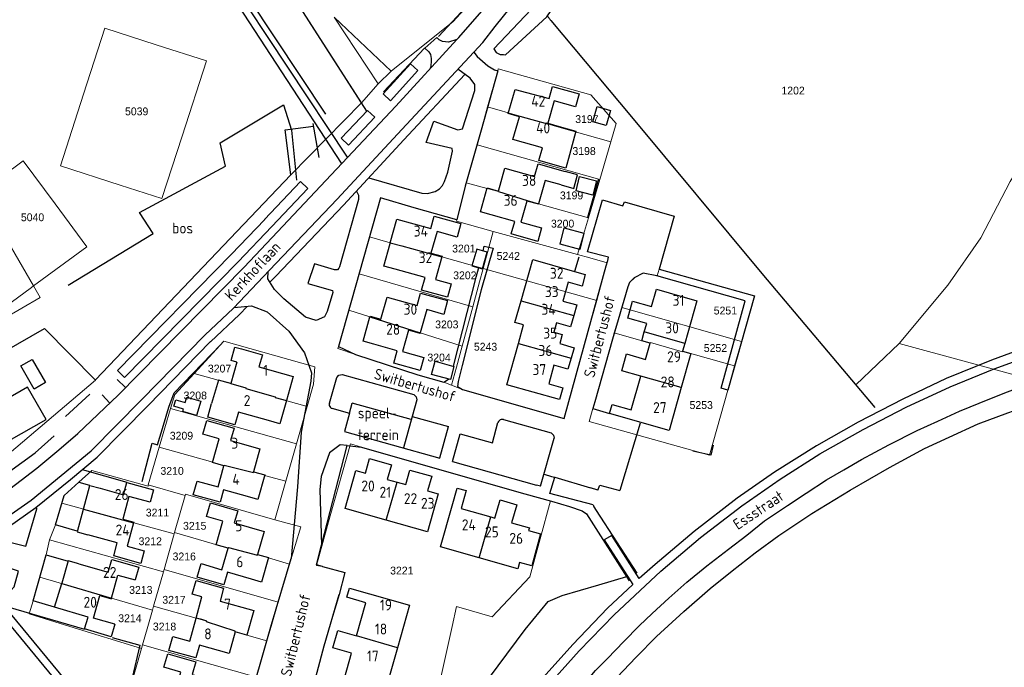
# Model space of a CAD drawing. Header units: metres. Extents: x 233874 to 239264, y 443832 to 448222.
# Tile 98 of 198: x 236030 to 236256, y 445491 to 445639. Entities that reach past the tile are written whole.
import ezdxf
from ezdxf.enums import TextEntityAlignment as Align

# ---------------------------------------------------------------- set-up
doc = ezdxf.new("R2010")
doc.units = ezdxf.units.M
doc.header["$MEASUREMENT"] = 0
for name, color, linetype in [('DAKRAND', 4, 'Continuous'), ('DAKRAND-BYG', 4, 'Continuous'), ('FUNKTIEAAND', 253, 'Continuous'), ('Goud-kadastrale grenzen', 13, 'Continuous'), ('HEG', 253, 'Continuous'), ('HEK', 253, 'Continuous'), ('HOOFDGEBOUW', 4, 'Continuous'), ('HUISNUMMER', 253, 'Continuous'), ('INSTEEKSLOOT', 153, 'Continuous'), ('KANTVERH', 253, 'Continuous'), ('KNTOPENVERH', 253, 'Continuous'), ('OVLIJNOBJ', 253, 'Continuous'), ('RASTER', 253, 'Continuous'), ('SCHUTTING', 253, 'Continuous'), ('STRAATNAAM', 253, 'Continuous'), ('TUSSENMUUR', 253, 'Continuous')]:
    doc.layers.add(name, color=color, linetype=linetype)
doc.layers.add('G01 kadestrale perceelsgrens', color=73, linetype='Continuous', lineweight=0)
doc.layers.add('Z01 perceelnummer', color=73, linetype='Continuous', lineweight=13)
doc.styles.get("Standard").update_dxf_attribs({"font": 'iso.shx'})
doc.styles.add('Styledgn001', font='dgn001.shx')

# ---------------------------------------------------------------- blocks, each defined once
blk = doc.blocks.new('A$C1532452F')
at = {"layer": 'G01 kadestrale perceelsgrens'}
for p, q in [((236101.742, 445639.892), (236111.89, 445624.591)), ((236101.742, 445639.892), (236114.84, 445627.543)), ((236114.84, 445627.543), (236129.062, 445638.934)), ((236151.524, 445639.189), (236150.724, 445640.168)), ((236111.89, 445624.591), (236114.84, 445627.543)), ((236137.006, 445619.297), (236139.308, 445627.581)), ((236108.022, 445620.261), (236111.89, 445624.591)), ((236091.827, 445603.693), (236108.022, 445620.261)), ((236162.75, 445602.668), (236165.29, 445611.281)), ((236132.102, 445601.888), (236134.562, 445610.57)), ((236134.562, 445610.57), (236162.75, 445602.668)), ((236160.149, 445593.848), (236162.75, 445602.668)), ((236157.661, 445585.412), (236160.149, 445593.848)), ((236107.458, 445580.976), (236109.844, 445589.452)), ((236135.977, 445582.225), (236138.284, 445590.676)), ((236138.284, 445590.676), (236157.661, 445585.412)), ((236135.977, 445582.225), (236162.061, 445574.864)), ((236175.938, 445580.509), (236176.416, 445582.071)), ((236176.416, 445582.071), (236198.262, 445575.892)), ((236105.114, 445572.65), (236107.458, 445580.976)), ((236107.458, 445580.976), (236133.586, 445573.394)), ((236198.262, 445575.892), (236195.309, 445565.451)), ((236131.122, 445564.353), (236133.586, 445573.394)), ((236166.093, 445567.38), (236167.795, 445573.259)), ((236195.309, 445565.451), (236167.795, 445573.259)), ((236102.762, 445564.293), (236105.114, 445572.65)), ((236105.114, 445572.65), (236131.122, 445564.353)), ((236129.812, 445559.552), (236131.122, 445564.353)), ((236195.309, 445565.451), (236193.718, 445559.823)), ((236231.544, 445564.94), (236221.523, 445555.508)), ((236128.698, 445555.416), (236129.812, 445559.552)), ((236193.718, 445559.823), (236192.148, 445554.271)), ((236128.698, 445555.416), (236126.927, 445556.081)), ((236128.698, 445555.416), (236131.197, 445554.427)), ((236093.089, 445541.924), (236095.534, 445550.501)), ((236061.597, 445541.133), (236064.199, 445550.005)), ((236064.199, 445550.005), (236093.089, 445541.924)), ((236059.057, 445532.47), (236061.597, 445541.133)), ((236090.64, 445533.329), (236093.089, 445541.924)), ((236105.482, 445541.888), (236108.063, 445541.129)), ((236059.057, 445532.47), (236067.523, 445530.065)), ((236088.122, 445524.493), (236090.64, 445533.329)), ((236065.088, 445521.516), (236067.523, 445530.065)), ((236037.728, 445523.298), (236039.2, 445528.304)), ((236039.2, 445528.304), (236065.013, 445521.252)), ((236036.398, 445519.876), (236037.728, 445523.298)), ((236062.675, 445513.045), (236065.013, 445521.252)), ((236065.013, 445521.252), (236065.088, 445521.516)), ((236035.615, 445516.453), (236036.398, 445519.876)), ((236036.398, 445519.876), (236062.524, 445512.513)), ((236034.148, 445511.298), (236035.615, 445516.453)), ((236088.91, 445505.562), (236091.517, 445514.309)), ((236060.285, 445504.653), (236062.524, 445512.513)), ((236062.524, 445512.513), (236062.675, 445513.045)), ((236062.675, 445513.045), (236088.91, 445505.562)), ((236032.595, 445505.84), (236034.148, 445511.298)), ((236034.148, 445511.298), (236060.014, 445503.699)), ((236087.281, 445500), (236088.91, 445505.562)), ((236058.96, 445500), (236060.014, 445503.699)), ((236060.014, 445503.699), (236060.285, 445504.653)), ((236057.516, 445494.936), (236041.056, 445500)), ((236057.747, 445495.741), (236058.96, 445500)), ((236086.314, 445496.697), (236087.281, 445500)), ((236083.927, 445488.346), (236086.314, 445496.697)), ((236055.179, 445486.882), (236057.516, 445494.936)), ((236057.516, 445494.936), (236057.747, 445495.741)), ((236057.747, 445495.741), (236083.927, 445488.346))]:
    blk.add_line(p, q, dxfattribs=at)
at = {"layer": 'G01 kadestrale perceelsgrens', "flags": 128}
for points in [[(236055.166, 445701.224), (236081.897, 445661.011), (236108.022, 445620.261)], [(236129.062, 445638.934), (236138.065, 445648.796), (236138.116, 445648.795)], [(236221.523, 445555.508), (236199.949, 445581.067), (236170.034, 445617.034), (236151.524, 445639.189)], [(236231.544, 445564.94), (236242.696, 445578.365), (236250.232, 445589.256), (236257.016, 445602.19), (236265.603, 445616.095), (236269.598, 445624.581), (236273.63, 445638.569)], [(236062.156, 445598.245), (236052.569, 445601.35), (236038.865, 445605.81), (236044.163, 445622.224), (236049.07, 445637.403), (236060.857, 445633.601), (236072.419, 445629.89), (236066.812, 445612.622), (236062.156, 445598.245)], [(236139.308, 445627.581), (236139.455, 445628.051), (236160.713, 445622.067), (236166.541, 445615.523), (236165.29, 445611.281)], [(236134.562, 445610.57), (236135.528, 445613.979), (236137.006, 445619.297)], [(236137.006, 445619.297), (236144.361, 445617.177), (236150.762, 445615.417), (236153.379, 445614.672), (236165.29, 445611.281)], [(236020.287, 445599.523), (236030.315, 445606.954), (236037.701, 445597.013), (236044.958, 445587.201), (236032.711, 445578.179)], [(236046.952, 445556.578), (236046.928, 445556.631), (236091.827, 445603.693)], [(236129.902, 445593.398), (236131.872, 445601.077), (236132.102, 445601.888)], [(236132.102, 445601.888), (236136.867, 445600.573), (236139.493, 445599.848), (236146.045, 445597.818), (236148.702, 445597.07), (236160.149, 445593.848)], [(236032.711, 445578.179), (236032.223, 445577.819), (236018.151, 445567.464), (236012.062, 445575.708), (236003.63, 445587.155), (236017.086, 445597.151), (236020.287, 445599.523)], [(236020.287, 445599.523), (236023.074, 445594.738), (236032.711, 445578.179)], [(236109.844, 445589.452), (236112.368, 445598.418), (236120.135, 445596.093), (236129.902, 445593.398)], [(236138.284, 445590.676), (236129.817, 445593.046), (236129.902, 445593.398)], [(236109.844, 445589.452), (236114.651, 445588.107), (236117.281, 445587.371), (236123.953, 445585.584), (236126.502, 445584.871), (236135.977, 445582.225)], [(236164.473, 445583.514), (236160.508, 445584.637), (236157.661, 445585.412)], [(236133.586, 445573.394), (236135.146, 445579.146), (236135.977, 445582.225)], [(236162.061, 445574.864), (236164.248, 445582.829), (236164.473, 445583.514)], [(236167.795, 445573.259), (236169.163, 445577.985), (236169.599, 445578.976), (236170.691, 445580.045), (236172.689, 445581.134), (236175.888, 445580.523), (236175.938, 445580.509)], [(236032.711, 445578.179), (236034.257, 445575.524), (236008.894, 445560.825), (236005.658, 445566.064)], [(236131.197, 445554.427), (236154.575, 445547.735), (236160.116, 445567.78), (236162.061, 445574.864)], [(236161.135, 445550.017), (236161.629, 445551.584), (236165.688, 445565.982), (236166.093, 445567.38)], [(236193.718, 445559.823), (236181.759, 445563.218), (236181.715, 445563.065), (236174.367, 445565.171), (236174.324, 445565.022), (236166.093, 445567.38)], [(236069.638, 445558.107), (236076.438, 445565.465), (236097.289, 445559.612), (236097.002, 445555.653), (236095.534, 445550.501)], [(236106.623, 445562.452), (236102.623, 445563.779), (236102.762, 445564.293)], [(236231.544, 445564.94), (236262.453, 445556.56), (236268.188, 445552.879), (236275.019, 445547.024), (236278.967, 445542.486), (236291.162, 445548.696), (236298.906, 445551.221), (236312.646, 445554.703)], [(236126.927, 445556.081), (236121.001, 445557.79), (236106.623, 445562.452)], [(236064.199, 445550.005), (236065.151, 445553.252), (236069.638, 445558.107)], [(236069.638, 445558.107), (236081.474, 445554.762), (236081.436, 445554.628), (236088.23, 445552.709), (236088.192, 445552.575), (236095.534, 445550.501)], [(236021.304, 445531.393), (236020.463, 445534.148), (236046.952, 445556.578)], [(236192.148, 445554.271), (236187.961, 445539.335), (236160.291, 445547.057), (236161.135, 445550.017)], [(236061.597, 445541.133), (236073.884, 445537.733), (236073.847, 445537.599), (236076.449, 445536.879), (236076.486, 445537.013), (236083.22, 445535.371), (236083.257, 445535.505), (236085.814, 445534.798), (236085.776, 445534.663), (236090.64, 445533.329)], [(236099.037, 445513.723), (236097.687, 445513.961), (236100.808, 445525.408), (236105.482, 445541.888)], [(236108.063, 445541.129), (236124.85, 445536.335), (236145.523, 445530.454), (236151.405, 445528.806)], [(236043.123, 445533.096), (236046.072, 445535.807), (236059.002, 445532.217), (236059.057, 445532.47)], [(236039.2, 445528.304), (236039.722, 445530.078), (236043.123, 445533.096)], [(236067.523, 445530.065), (236067.597, 445530.324), (236088.122, 445524.493)], [(236151.405, 445528.806), (236146.665, 445511.344), (236138.006, 445502.203), (236129.882, 445504.564), (236128.86, 445500)], [(236088.122, 445524.493), (236094.063, 445522.858), (236091.517, 445514.309)], [(236065.088, 445521.516), (236077.423, 445517.941), (236077.462, 445518.092), (236084.122, 445516.372), (236084.161, 445516.523), (236091.517, 445514.309)], [(236100.789, 445500), (236102.944, 445507.304), (236104.221, 445512.341), (236099.037, 445513.723)], [(236041.056, 445500), (236031.678, 445502.885), (236032.595, 445505.84)], [(236075.707, 445500), (236072.463, 445501.072), (236072.512, 445501.222), (236060.285, 445504.653)], [(236086.314, 445496.697), (236079.001, 445498.745), (236079.05, 445498.895), (236075.707, 445500)], [(236128.86, 445500), (236125.305, 445484.126), (236123.398, 445478.246), (236119.147, 445471.075), (236118.79, 445469.577), (236114.518, 445470.775), (236110.545, 445456.959), (236100.168, 445444.192), (236079.478, 445450.159)], [(236079.478, 445450.159), (236084.229, 445467.149), (236087.424, 445478.306), (236094.325, 445476.366), (236096.249, 445483.439), (236099.477, 445495.552), (236100.789, 445500)]]:
    blk.add_lwpolyline(points, dxfattribs=at)
at = {"layer": 'Z01 perceelnummer', "linetype": 'Continuous', "lineweight": 13, "style": 'Styledgn001'}
for s, p in [('1202', (236207.149, 445623.059)), ('5039', (236056.398, 445618.284)), ('3197', (236159.794, 445616.51)), ('3198', (236159.15, 445609.172)), ('3199', (236156.276, 445598.98)), ('5040', (236032.484, 445593.957)), ('3200', (236154.218, 445592.494)), ('3201', (236131.53, 445586.769)), ('5242', (236141.744, 445585.081)), ('3202', (236131.766, 445580.62)), ('5251', (236191.609, 445572.53)), ('3203', (236127.626, 445569.345)), ('5243', (236136.517, 445564.222)), ('5252', (236189.325, 445563.925)), ('3204', (236125.847, 445561.744)), ('3207', (236075.428, 445559.207)), ('3208', (236069.854, 445553.023)), ('5253', (236186.05, 445550.826)), ('3209', (236066.68, 445543.789)), ('3210', (236064.535, 445535.706)), ('3211', (236061.168, 445526.137)), ('3215', (236069.725, 445523.088)), ('3212', (236059.516, 445519.542)), ('3216', (236067.323, 445516.052)), ('3221', (236117.289, 445512.808)), ('3213', (236057.351, 445508.36)), ('3217', (236064.964, 445506.091)), ('3214', (236054.842, 445501.855)), ('3218', (236062.798, 445499.958))]:
    blk.add_text(s, height=1.8, dxfattribs=at).set_placement(p, align=Align.MIDDLE_CENTER)

msp = doc.modelspace()

# ---------------------------------------------------------------- linework, layer by layer
at = {"layer": 'DAKRAND'}
for p, q in [((236079.38, 445560.68), (236078.04, 445555.75)), ((236070.07, 445501.91), (236071.4, 445506.76))]:
    msp.add_line(p, q, dxfattribs=at)
for points in [[(236153.42, 445614.81), (236157.25, 445613.71), (236155.79, 445608.27)], [(236153.89, 445601.39), (236156.76, 445600.58), (236157.62, 445603.72), (236154.77, 445604.5)], [(236078.04, 445555.75), (236075.16, 445556.51), (236073.62, 445551.17)], [(236146.41, 445522), (236149.16, 445521.27), (236147.18, 445513.87), (236144.32, 445514.63)]]:
    msp.add_lwpolyline(points, dxfattribs=at)
at = {"layer": 'DAKRAND-BYG'}
for points in [[(236162.18, 445619.39), (236165.22, 445618.52), (236164.23, 445615.03), (236161.19, 445615.9), (236162.18, 445619.39)], [(236158.11, 445603.29), (236161.97, 445602.34), (236161.15, 445599.05), (236157.3, 445600), (236158.11, 445603.29)], [(236154.6, 445591.52), (236159.13, 445590.34), (236158.16, 445586.59), (236153.63, 445587.77), (236154.6, 445591.52)], [(236134.49, 445586.66), (236133.4, 445582.83), (236135.8, 445582.15), (236136.89, 445585.97), (236134.49, 445586.66)], [(236032.89, 445554.46), (236029.78, 445559.8), (236032.37, 445561.31), (236035.48, 445555.97), (236032.89, 445554.46)], [(236124.94, 445560.87), (236129.26, 445559.72), (236128.45, 445556.68), (236124.13, 445557.83), (236124.94, 445560.87)], [(236067.89, 445552.64), (236071.11, 445551.7), (236070.16, 445548.42), (236067, 445549.34), (236067.16, 445549.9), (236064.96, 445550.54), (236065.38, 445552), (236067.52, 445551.38), (236067.89, 445552.64)]]:
    msp.add_lwpolyline(points, dxfattribs=at)
at = {"layer": 'HEG'}
for p, q in [((236125.69, 445635.49), (236138.07, 445648.8)), ((236113.09, 445622.78), (236122.53, 445632.78)), ((236040.06, 445548.23), (236045.63, 445553.3)), ((236098.88, 445518.66), (236104.73, 445541.51))]:
    msp.add_line(p, q, dxfattribs=at)
for points in [[(236063.8, 445550.33), (236065.04, 445553.66), (236075.75, 445564.73)], [(236057.66, 445533.23), (236059.99, 445542.07), (236061.16, 445541.67), (236062.53, 445546.18)], [(236019.91, 445530.38), (236033.07, 445539.85), (236037.47, 445543.78)], [(236188.81, 445541.6), (236188.25, 445539.3), (236184.15, 445540.26)], [(236050.79, 445497.41), (236057.12, 445495.64), (236053.63, 445480.68)]]:
    msp.add_lwpolyline(points, dxfattribs=at)
at = {"layer": 'HEK'}
for p, q in [((236162.47, 445602.73), (236159.95, 445593.87)), ((236157.96, 445584.79), (236156.96, 445581.53))]:
    msp.add_line(p, q, dxfattribs=at)
for points in [[(236046.93, 445556.63), (236091.83, 445603.69), (236090.52, 445614.05), (236097.03, 445614.88)], [(235997.89, 445546.94), (236035.25, 445568.43), (236046.95, 445556.58)]]:
    msp.add_lwpolyline(points, dxfattribs=at)
at = {"layer": 'HOOFDGEBOUW'}
for p, q in [((236152.26, 445620.7), (236150.79, 445615.55)), ((236150.79, 445615.55), (236153.42, 445614.81)), ((236150.21, 445602.42), (236148.7, 445597.07)), ((236153.89, 445601.39), (236150.21, 445602.42)), ((236114.61, 445587.97), (236114.65, 445588.11)), ((236126.5, 445584.87), (236125.04, 445579.65)), ((236126.54, 445585.01), (236126.5, 445584.87)), ((236122.62, 445580.11), (236115.78, 445582.02)), ((236156.96, 445581.53), (236159.43, 445580.82)), ((236185.04, 445574.79), (236182.26, 445565)), ((236123, 445572.76), (236121.51, 445567.42)), ((236092.33, 445557.38), (236090.77, 445551.85)), ((236083.26, 445535.51), (236085.81, 445534.8)), ((236113.95, 445533.76), (236116.2, 445533.12)), ((236116.2, 445533.12), (236118.2, 445532.56)), ((236123.22, 445531.14), (236125.65, 445530.45)), ((236044.13, 445526.81), (236044.17, 445526.95)), ((236130.94, 445527.07), (236137.73, 445525.15)), ((236137.73, 445525.15), (236138.66, 445524.88)), ((236142.51, 445523.79), (236146.59, 445522.64)), ((236146.59, 445522.64), (236146.41, 445522)), ((236084.16, 445516.52), (236086.71, 445515.78)), ((236039.19, 445509.82), (236039.23, 445509.95)), ((236119.09, 445504.84), (236116.29, 445495.03)), ((236116.29, 445495.03), (236113.54, 445485.42))]:
    msp.add_line(p, q, dxfattribs=at)
for points in [[(236144.32, 445617.04), (236141.71, 445617.79), (236143.29, 445623.3), (236151.11, 445621.21)], [(236151.11, 445621.21), (236151.89, 445624.02), (236158.03, 445622.3), (236157.18, 445619.3), (236152.26, 445620.7)], [(236149.61, 445609.88), (236142.82, 445611.84), (236144.32, 445617.04)], [(236155.79, 445608.27), (236154.93, 445605.26), (236148.78, 445606.98), (236149.61, 445609.88)], [(236139.53, 445599.98), (236140.97, 445605.2), (236147.78, 445603.32)], [(236147.78, 445603.32), (236148.59, 445606.24), (236154.77, 445604.5)], [(236143.21, 445592.98), (236137.83, 445594.5), (236135.38, 445595.19), (236136.9, 445600.71), (236139.53, 445599.98)], [(236148.7, 445597.07), (236148.66, 445596.93), (236146, 445597.68), (236144.64, 445592.84)], [(236114.65, 445588.11), (236116.17, 445593.53), (236123.92, 445591.36)], [(236123.92, 445591.36), (236124.72, 445594.22), (236130.86, 445592.5), (236129.99, 445589.39), (236125.38, 445590.69)], [(236144.64, 445592.84), (236149.38, 445591.51), (236148.5, 445588.41), (236142.41, 445590.12), (236143.21, 445592.98)], [(236125.38, 445590.69), (236123.99, 445585.72), (236126.54, 445585.01)], [(236115.78, 445582.02), (236113.15, 445582.75), (236114.61, 445587.97)], [(236144.68, 445574.8), (236147.36, 445584.29), (236156.96, 445581.53)], [(236125.04, 445579.65), (236128.65, 445578.64), (236127.79, 445575.57), (236121.82, 445577.24), (236122.62, 445580.11)], [(236159.43, 445580.82), (236158.68, 445578.17), (236155.49, 445579.07), (236154.26, 445574.71), (236157.46, 445573.81), (236156.77, 445571.39)], [(236172.98, 445567.63), (236173.53, 445569.58), (236169.2, 445570.82), (236170.3, 445574.69), (236174.64, 445573.44), (236175.79, 445577.44), (236185.04, 445574.79)], [(236109.98, 445571.1), (236110.01, 445571.23), (236112.48, 445570.55), (236113.89, 445575.62), (236120.81, 445573.69)], [(236120.81, 445573.69), (236121.61, 445576.55), (236127.8, 445574.83), (236126.91, 445571.66), (236123, 445572.76)], [(236144.06, 445564.97), (236145.27, 445569.25), (236143.27, 445569.82), (236144.68, 445574.8)], [(236116.24, 445563.31), (236110.87, 445564.81), (236108.41, 445565.5), (236109.98, 445571.1)], [(236156.77, 445571.39), (236156.04, 445568.79), (236152.84, 445569.69), (236152.23, 445567.53), (236154.14, 445567), (236153.56, 445564.93), (236156.84, 445564), (236156.15, 445561.56)], [(236121.51, 445567.42), (236121.47, 445567.29), (236118.83, 445568.03), (236117.46, 445563.14)], [(236172.16, 445557.47), (236167.82, 445558.71), (236168.92, 445562.56), (236173.26, 445561.32), (236174.32, 445565.02), (236172.39, 445565.58), (236172.98, 445567.63)], [(236079.38, 445560.68), (236078.09, 445561.04), (236078.97, 445564.16), (236080.48, 445563.73)], [(236080.48, 445563.73), (236085.26, 445562.38), (236084.48, 445559.6), (236092.33, 445557.38)], [(236156.15, 445561.56), (236155.45, 445559.06), (236152.22, 445559.97), (236151.02, 445555.71), (236154.24, 445554.79), (236153.48, 445552.1), (236141.39, 445555.5), (236144.06, 445564.97)], [(236182.26, 445565), (236181.76, 445563.22), (236183.7, 445562.67), (236181.47, 445554.83)], [(236117.46, 445563.14), (236122.38, 445561.76), (236121.54, 445558.73), (236115.44, 445560.43), (236116.24, 445563.31)], [(236181.47, 445554.83), (236178.68, 445545), (236165.01, 445548.92), (236165.61, 445550.99), (236169.94, 445549.74), (236172.16, 445557.47)], [(236022.17, 445544.67), (236024.24, 445541.05), (236035.58, 445547.54), (236031.35, 445554.94), (236020.01, 445548.45)], [(236086.69, 445547.26), (236079.76, 445549.22), (236078.92, 445546.26), (236072.73, 445548.01), (236073.62, 445551.17)], [(236090.77, 445551.85), (236089.26, 445546.53), (236086.69, 445547.26)], [(236076.45, 445536.88), (236073.85, 445537.6), (236075.37, 445543.09), (236071.61, 445544.13), (236072.49, 445547.29), (236078.78, 445545.55), (236077.98, 445542.66), (236084.72, 445540.8), (236083.26, 445535.51)], [(236085.81, 445534.8), (236084.24, 445529.13), (236081.84, 445529.79), (236076.31, 445531.32), (236075.54, 445528.51), (236069.4, 445530.21), (236070.27, 445533.36), (236075.11, 445532.02), (236076.45, 445536.88)], [(236108.95, 445535.17), (236109.9, 445538.53), (236114.9, 445537.12), (236113.95, 445533.76)], [(236113.73, 445524.36), (236104.27, 445527.03), (236106.75, 445535.79), (236108.95, 445535.17)], [(236118.2, 445532.56), (236119.15, 445535.9), (236124.17, 445534.49), (236123.22, 445531.14)], [(236044.17, 445526.95), (236045.66, 445532.36), (236048.01, 445531.72), (236053.37, 445530.24), (236054.15, 445533.07), (236060.25, 445531.39)], [(236060.25, 445531.39), (236059.46, 445528.53), (236054.63, 445529.86), (236053.19, 445524.63), (236055.73, 445523.93), (236055.69, 445523.8)], [(236125.65, 445530.45), (236123.18, 445521.7), (236113.73, 445524.36)], [(236128.87, 445527.66), (236130.03, 445531.77), (236132.1, 445531.18), (236130.94, 445527.07)], [(236077.42, 445517.94), (236074.62, 445518.75), (236076.17, 445524.12), (236072.46, 445525.2), (236073.38, 445528.36), (236079.6, 445526.56), (236078.79, 445523.76), (236085.68, 445521.76), (236084.16, 445516.52)], [(236135.06, 445515.74), (236126.2, 445518.25), (236128.87, 445527.66)], [(236138.66, 445524.88), (236139.84, 445529.03), (236143.68, 445527.94), (236142.51, 445523.79)], [(236044.13, 445526.81), (236042.73, 445521.7), (236045.18, 445521.02)], [(236055.69, 445523.8), (236054.21, 445518.44), (236058.13, 445517.37), (236057.33, 445514.46), (236051.12, 445516.17), (236051.95, 445519.16), (236045.18, 445521.02)], [(236086.71, 445515.78), (236085.08, 445510.15), (236082.74, 445510.83), (236077.25, 445512.42), (236076.4, 445509.51), (236070.28, 445511.29), (236071.18, 445514.41), (236075.99, 445513.01), (236077.42, 445517.94)], [(236043.15, 445514.33), (236040.68, 445515.08), (236039.23, 445509.95)], [(236043.15, 445514.33), (236049.85, 445512.43), (236050.73, 445515.35), (236056.93, 445513.6), (236056.04, 445510.69)], [(236144.32, 445514.63), (236143.92, 445513.23), (236135.06, 445515.74)], [(236050.62, 445506.46), (236052.1, 445511.78), (236056.04, 445510.69)], [(236051.39, 445500.53), (236050.51, 445497.6), (236044.45, 445499.43), (236045.26, 445502.09), (236037.56, 445504.41), (236039.19, 445509.82)], [(236071.4, 445506.76), (236069.17, 445507.39), (236070.06, 445510.53), (236076.37, 445508.76), (236075.54, 445505.81), (236083.29, 445503.63), (236081.71, 445497.99), (236079, 445498.74)], [(236106.87, 445497.83), (236109.05, 445505.43), (236104.7, 445506.67), (236105.3, 445508.78), (236119.09, 445504.84)], [(236051.39, 445500.53), (236046.52, 445501.88), (236047.95, 445507.05), (236050.59, 445506.32), (236050.62, 445506.46)], [(236079, 445498.74), (236077.61, 445493.78), (236070.85, 445495.68), (236070.02, 445492.73), (236063.8, 445494.48), (236064.69, 445497.66), (236068.57, 445496.57), (236070.07, 445501.91)], [(236104.1, 445488.12), (236105.73, 445493.83), (236101.46, 445495.04), (236102.61, 445499.04), (236106.87, 445497.83)], [(236064.98, 445484.09), (236066.51, 445489.49), (236062.64, 445490.59), (236063.52, 445493.67), (236069.99, 445491.83), (236069.17, 445488.94), (236075.8, 445487.05), (236074.33, 445481.91)]]:
    msp.add_lwpolyline(points, dxfattribs=at)
at = {"layer": 'INSTEEKSLOOT'}
for p, q in [((236078.09, 445585.37), (236085.8, 445593.45)), ((236051.96, 445558.77), (236078.09, 445585.37)), ((236051.96, 445558.77), (236053.6, 445557.16))]:
    msp.add_line(p, q, dxfattribs=at)
for points in [[(236173.91, 445675.04), (236173.63, 445675.65), (236172.88, 445675.98), (236171.93, 445676.06), (236171.22, 445675.94), (236170.79, 445675.1), (236159.83, 445658.82), (236148.82, 445644.06), (236147.03, 445641.7), (236138.42, 445632.64), (236138.95, 445631.77), (236139.84, 445631.33), (236140.64, 445631.31), (236141.14, 445631.29), (236150.59, 445639.97), (236173.67, 445673.84), (236173.91, 445675.04)], [(236114.66, 445620.73), (236120.98, 445627.66), (236119.28, 445629.21), (236112.99, 445622.31), (236114.66, 445620.73)], [(236105.06, 445610.54), (236111.1, 445616.95), (236109.42, 445618.52), (236103.39, 445612.12), (236105.06, 445610.54)], [(236087.45, 445591.85), (236095.67, 445600.57), (236093.99, 445602.15), (236085.78, 445593.43)], [(236053.6, 445557.16), (236079.73, 445583.76), (236087.46, 445591.86)]]:
    msp.add_lwpolyline(points, dxfattribs=at)
at = {"layer": 'KANTVERH'}
for p, q in [((236051.92, 445556.71), (236053.83, 445554.83)), ((236048.44, 445553.16), (236050.22, 445551.28)), ((236105.28, 445548.97), (236105.92, 445551.29)), ((236119.47, 445547.5), (236105.92, 445551.29)), ((236119.66, 445548.21), (236117.64, 445540.99)), ((236126.03, 445538.72), (236128.02, 445545.87)), ((236138.08, 445542.13), (236139.38, 445546.79)), ((236140.61, 445547.49), (236151.6, 445544.41)), ((236172.04, 445546.65), (236167.34, 445531.22)), ((236104.1, 445544.78), (236126.01, 445538.65)), ((236128.94, 445537.83), (236130.72, 445544.19)), ((236130.72, 445544.19), (236138.08, 445542.13)), ((236104.73, 445541.51), (236108.06, 445541.13)), ((236149.17, 445532.17), (236152.26, 445543.21)), ((236128.94, 445537.83), (236148.2, 445532.44)), ((236043.9, 445535.99), (236054.17, 445533.1)), ((236149.95, 445534.96), (236151.7, 445534.44)), ((236151.7, 445534.44), (236152.41, 445534.23)), ((236149.17, 445532.17), (236148.2, 445532.44)), ((236152.41, 445534.23), (236160.65, 445531.79)), ((236162.32, 445531.3), (236160.65, 445531.79)), ((236022.82, 445505.6), (236044.43, 445499.38))]:
    msp.add_line(p, q, dxfattribs=at)
for points in [[(236030.82, 445717.58), (236077.3, 445649.21), (236104.71, 445607.75)], [(236103.41, 445606.37), (236076.05, 445648.38), (236029.54, 445716.68)], [(236129.92, 445634.79), (236130.36, 445635.28), (236140.93, 445647.39), (236148.76, 445657.13), (236153.45, 445663.46), (236159.1, 445671.27), (236168.38, 445684.13), (236177.68, 445697.14), (236184.14, 445706.78), (236188.27, 445703.83)], [(236135.91, 445634.13), (236138.7, 445637.81), (236152.82, 445655.29), (236162.82, 445668.43), (236171.96, 445681.45), (236180.99, 445694.11), (236188.27, 445703.83)], [(236088.76, 445590.62), (236115.95, 445619.47), (236129.92, 445634.79)], [(236102.45, 445598.1), (236116.28, 445613.07), (236135.91, 445634.13)], [(236129.92, 445634.79), (236128.01, 445634.15), (236126.66, 445634.35), (236125.87, 445634.72), (236125.33, 445635.27), (236122.58, 445632.82), (236123.46, 445631.99), (236123.84, 445631.32), (236124.06, 445630.41), (236124.04, 445629.61), (236123.96, 445628.96), (236123.84, 445628.21), (236123.84, 445628.3)], [(236133.82, 445631.89), (236134.59, 445630.86), (236137.08, 445628.76), (236138.61, 445627.86), (236139.31, 445627.58), (236135.53, 445613.98), (236131.87, 445601.08), (236129.9, 445593.4), (236120.14, 445596.09), (236112.37, 445598.42), (236102.76, 445564.29), (236106.62, 445562.45), (236121, 445557.79), (236126.93, 445556.08), (236128.01, 445556.75), (236128.03, 445556.79)], [(236109.73, 445603.03), (236121.86, 445599.51), (236123.21, 445599.41), (236124.94, 445599.85), (236125.92, 445600.47), (236126.6, 445601.26), (236127.13, 445602.14), (236127.86, 445604.33), (236128.93, 445609.12), (236128.85, 445609.78), (236122.86, 445611.14), (236124.68, 445616.01), (236130.15, 445614.06), (236131.26, 445614.28), (236134.08, 445623.08), (236134.07, 445624.49), (236132.96, 445625.89), (236130.14, 445627.95)], [(236087, 445579.02), (236088.36, 445580.45), (236103.92, 445596.74), (236117.75, 445611.71), (236131.77, 445626.76)], [(236106.88, 445599.95), (236107.36, 445599.05), (236107.33, 445598.04), (236102.98, 445582.54), (236102.82, 445582.3), (236102.5, 445581.9), (236101.85, 445581.88), (236097.22, 445583.24), (236095.71, 445578.72), (236101.34, 445577.17), (236101.42, 445576.66), (236100.17, 445572.28), (236099.57, 445571.09), (236097.63, 445570.25), (236095.19, 445571.04), (236090.2, 445575.23), (236088.06, 445577.36), (236086.54, 445579.78), (236086.56, 445581.46)], [(236014.99, 445517.01), (236032.16, 445528.99), (236045.97, 445540.3), (236057.52, 445552.01), (236072.05, 445566.9), (236078.61, 445573.06), (236086.91, 445581.83), (236102.45, 445598.1)], [(236159.93, 445586.04), (236163.4, 445598), (236168.08, 445596.58), (236168.42, 445597.47), (236179.82, 445594.22), (236176.39, 445582.07), (236198.26, 445575.89), (236192.15, 445554.27), (236190.6, 445554.73), (236196.16, 445574.76), (236175.89, 445580.52), (236172.69, 445581.13), (236170.69, 445580.04), (236169.6, 445578.98), (236169.16, 445577.98), (236165.69, 445565.98), (236161.63, 445551.58), (236161.14, 445550.02), (236165.01, 445548.92)], [(236052.08, 445553.05), (236081.05, 445582.53), (236088.76, 445590.62)], [(236135.95, 445586.24), (236136.23, 445587.35), (236138.28, 445586.88), (236135.54, 445577.31), (236131.18, 445559.91), (236130.2, 445556.22), (236130.06, 445555.07), (236131.2, 445554.43), (236154.58, 445547.73), (236160.12, 445567.78), (236164.25, 445582.83), (236164.64, 445584.02), (236164.7, 445584.42), (236164.72, 445584.78), (236164.47, 445584.88), (236159.93, 445586.04)], [(236129.14, 445559.75), (236134.38, 445580.17), (236134.95, 445582.39)], [(236073.36, 445565.37), (236080.02, 445571.63), (236081.78, 445573.49)], [(236078.8, 445573.23), (236082.76, 445573.62), (236086.33, 445572.24), (236091.31, 445567.8), (236094.97, 445562.8), (236096.52, 445558.22), (236096.41, 445556.31), (236094.15, 445544.62), (236093.37, 445532.07), (236091.91, 445515.62)], [(236033.23, 445527.29), (236041.21, 445533.7), (236047.32, 445538.82), (236058.95, 445550.61), (236073.37, 445565.39)], [(236100.66, 445551.2), (236100.68, 445551.29), (236102.33, 445557.17), (236102.83, 445557.72), (236103.57, 445557.85), (236120.03, 445553.25), (236120.55, 445552.74), (236120.73, 445552.04), (236119.66, 445548.21), (236128.02, 445545.87)], [(236210.15, 445530.57), (236214.83, 445533.63), (236218.78, 445535.91), (236222.89, 445538.34), (236229.14, 445541.7), (236235.64, 445544.95), (236240.39, 445547.15), (236245.34, 445549.4), (236247.84, 445550.42), (236251.92, 445552.14), (236256.36, 445553.85), (236260.23, 445555.28), (236264.05, 445556.66), (236264.45, 445556.8)], [(235980.29, 445498.13), (235984.69, 445501.37), (235990.52, 445506.05), (235998.37, 445511.88), (236005.57, 445517.13), (236015.34, 445523.62), (236024.86, 445529.86), (236033.44, 445536.33), (236038.55, 445540.52), (236042.9, 445544.33), (236052.13, 445553.09)], [(236100.66, 445551.22), (236100.62, 445550.97), (236100.64, 445550.72), (236100.73, 445550.49), (236100.89, 445550.29), (236101.1, 445550.15), (236101.33, 445550.07)], [(236101.19, 445550.11), (236105.28, 445548.97), (236104.1, 445544.78), (236126.01, 445538.65)], [(236140.61, 445547.49), (236140.36, 445547.53), (236140.1, 445547.49), (236139.86, 445547.4), (236139.65, 445547.24), (236139.48, 445547.03), (236139.38, 445546.79)], [(236151.6, 445544.41), (236152.15, 445543.92), (236152.25, 445543.2)], [(236104.73, 445541.51), (236103.1, 445541.7), (236100.67, 445539.82), (236098.78, 445534.4), (236098.48, 445531.4), (236098.88, 445518.66)], [(236108.06, 445541.13), (236124.85, 445536.34), (236145.52, 445530.45), (236151.65, 445528.74)], [(236042.76, 445521.84), (236037.73, 445523.3), (236039.72, 445530.08), (236043.12, 445533.1), (236045.58, 445532.41)], [(236161.26, 445527.9), (236151.26, 445530.54), (236152.41, 445534.23)], [(236162.32, 445531.3), (236162.74, 445532.45), (236167.34, 445531.22)], [(236164.55, 445492.64), (236168.26, 445496.53), (236171.8, 445500.14), (236174.76, 445502.95), (236178.65, 445506.44), (236182.75, 445510.13), (236187.36, 445513.89), (236192.31, 445517.7), (236196.5, 445520.93), (236200.58, 445524.26), (236205.83, 445527.75), (236210.15, 445530.57)], [(236151.65, 445528.74), (236155.83, 445527.54), (236158.72, 445526.53), (236159.7, 445525.85), (236169.54, 445510.47)], [(236161.26, 445527.9), (236161.36, 445527.45), (236161.89, 445526.63), (236171.25, 445512.18)], [(236018.63, 445517.11), (236025.7, 445508.55), (236027.31, 445508.11), (236028.23, 445509.07), (236029.29, 445512.67), (236023.63, 445514.49), (236025.16, 445519.9), (236030.97, 445518.41), (236033.49, 445526.98)], [(236018.71, 445517.02), (236033.23, 445527.29), (236033.49, 445526.98)], [(236099.04, 445513.72), (236097.72, 445514.13), (236098.88, 445518.66)], [(236037.55, 445504.44), (236032.6, 445505.84), (236035.61, 445516.45), (236040.65, 445515)], [(236065.81, 445463.8), (236068.38, 445472.97), (236073.51, 445471.33), (236074.97, 445471.39), (236076.29, 445471.74), (236077.62, 445472.4), (236078.81, 445473.42), (236079.54, 445474.15), (236079.91, 445474.84), (236081.49, 445479.82), (236087.37, 445500.39), (236091.91, 445515.62)], [(236016.75, 445512.96), (236058.24, 445462.7), (236061.89, 445458.24)], [(236099.04, 445513.72), (236104.22, 445512.34), (236102.94, 445507.3)], [(236081.33, 445439.53), (236087.41, 445436.41), (236093.8, 445435.03), (236098.29, 445435.49), (236101.76, 445437.03), (236104.56, 445439.3), (236106.66, 445441.94), (236122, 445464.31), (236135.24, 445485.28), (236145.62, 445499.27), (236150.92, 445505.72), (236154.13, 445507.12), (236162.51, 445509.55), (236168.94, 445511.41)], [(236094.33, 445476.36), (236096.25, 445483.44), (236099.48, 445495.55), (236102.94, 445507.3)], [(236025.88, 445504.72), (236059.66, 445463.82), (236067.57, 445454.14), (236070.04, 445451.29)], [(236149.6, 445475.23), (236154.05, 445480.97), (236158.07, 445485.46), (236161.74, 445489.82), (236164.55, 445492.64)]]:
    msp.add_lwpolyline(points, dxfattribs=at)
at = {"layer": 'KNTOPENVERH'}
for points in [[(236068.68, 445354.98), (236118.58, 445439), (236131.04, 445459.63), (236136.64, 445467.97), (236143.41, 445477.25), (236150.85, 445486.32), (236158.03, 445494.38), (236166.03, 445502.68), (236176.79, 445512.68), (236185.89, 445520.37), (236195.39, 445527.66), (236204.17, 445533.84), (236213.3, 445539.59), (236223.24, 445545.21), (236233.13, 445550.31), (236243.19, 445554.98), (236253.32, 445559.11), (236263.69, 445562.9), (236273.73, 445566), (236294.04, 445571.84), (236326, 445580.92)], [(236262.91, 445564.88), (236252.71, 445561.13), (236242.33, 445556.9), (236232.36, 445552.21), (236222.13, 445546.91), (236212.49, 445541.47), (236202.87, 445535.4), (236194.31, 445529.42), (236184.41, 445521.81), (236175.44, 445514.24), (236171.83, 445510.98), (236165.54, 445520.89), (236163.77, 445519.87), (236170.33, 445509.58), (236164.56, 445504.16), (236156.57, 445495.81), (236149.09, 445487.46)]]:
    msp.add_lwpolyline(points, dxfattribs=at)
at = {"layer": 'OVLIJNOBJ'}
msp.add_line((236096.85, 445615.49), (236098.25, 445607.7), dxfattribs=at)
for points in [[(236040.06, 445708.6), (236070.46, 445661.9), (236099.74, 445617.65)], [(236109.27, 445618.36), (236081.9, 445661.01), (236050.6, 445708.09), (236050.78, 445708.99)], [(236040.64, 445578.38), (236060.22, 445590.26), (236057.07, 445595.09), (236076.77, 445605.71), (236075.55, 445611.06), (236090.08, 445619.79)], [(236090.08, 445619.79), (236091.97, 445613.94), (236093.14, 445602.49)]]:
    msp.add_lwpolyline(points, dxfattribs=at)
at = {"layer": 'RASTER'}
for points in [[(236151.52, 445639.19), (236170.03, 445617.03), (236199.95, 445581.07), (236225.94, 445550.27)], [(236153.74, 445473.19), (236157.94, 445478.38), (236162.18, 445483.47), (236166.67, 445488.24), (236171.11, 445492.92), (236175.79, 445497.69), (236182.07, 445503.41), (236188.14, 445508.69), (236193.15, 445512.74), (236198.47, 445516.89), (236203.89, 445520.88), (236211.45, 445525.9), (236220.24, 445531.29), (236229.27, 445536.51), (236237.36, 445540.82), (236243.03, 445543.44), (236249.62, 445546.49), (236256.5, 445549.02), (236264.24, 445551.83)]]:
    msp.add_lwpolyline(points, dxfattribs=at)
at = {"layer": 'SCHUTTING'}
msp.add_line((236062.53, 445546.18), (236063.8, 445550.33), dxfattribs=at)
at = {"layer": 'TUSSENMUUR'}
for p, q in [((236144.36, 445617.18), (236144.32, 445617.04)), ((236144.36, 445617.18), (236150.76, 445615.42)), ((236150.76, 445615.42), (236150.79, 445615.55)), ((236139.49, 445599.85), (236139.53, 445599.98)), ((236144.68, 445574.8), (236156.77, 445571.39)), ((236109.98, 445571.1), (236121.51, 445567.42)), ((236182.26, 445565), (236172.98, 445567.63)), ((236144.06, 445564.97), (236156.15, 445561.56)), ((236113.73, 445524.36), (236116.2, 445533.12)), ((236044.17, 445526.95), (236055.69, 445523.8)), ((236135.06, 445515.74), (236137.73, 445525.15)), ((236039.19, 445509.82), (236050.62, 445506.46)), ((236071.36, 445501.54), (236070.07, 445501.91)), ((236116.29, 445495.03), (236106.87, 445497.83))]:
    msp.add_line(p, q, dxfattribs=at)
for points in [[(236139.49, 445599.85), (236146.05, 445597.82), (236148.7, 445597.07)], [(236114.65, 445588.11), (236117.28, 445587.37), (236123.95, 445585.58), (236126.5, 445584.87)], [(236181.47, 445554.83), (236172.16, 445557.47), (236172.16, 445557.47)], [(236078.04, 445555.75), (236081.47, 445554.76), (236081.44, 445554.63), (236088.23, 445552.71), (236088.19, 445552.58), (236090.77, 445551.85)], [(236076.45, 445536.88), (236076.49, 445537.01), (236083.22, 445535.37), (236083.26, 445535.51)], [(236077.42, 445517.94), (236077.46, 445518.09), (236084.12, 445516.37), (236084.16, 445516.52)], [(236075.71, 445500), (236072.46, 445501.07), (236072.51, 445501.22), (236071.36, 445501.54)], [(236079, 445498.74), (236079.05, 445498.9), (236075.71, 445500)]]:
    msp.add_lwpolyline(points, dxfattribs=at)

# ---------------------------------------------------------------- block references
at = {"layer": 'Goud-kadastrale grenzen', "linetype": 'Continuous'}
msp.add_blockref('A$C1532452F', (0, 0), dxfattribs=at)

# ---------------------------------------------------------------- texts
at = {"layer": 'FUNKTIEAAND'}
for s, p in [('bos', (236064.55, 445590.23)), ('speel-', (236107.18, 445547.76)), ('terrein', (236107.18, 445542.76))]:
    msp.add_text(s, height=2.5, dxfattribs=at).set_placement(p)
at = {"layer": 'HUISNUMMER'}
for s, p in [('42', (236147.02, 445619.37)), ('40', (236148.13, 445613.23)), ('38', (236144.9, 445601.16)), ('36', (236140.68, 445596.58)), ('34', (236120.02, 445589.53)), ('32', (236121.17, 445583.43)), ('32', (236151.3, 445579.84)), ('33', (236150.15, 445575.63)), ('31', (236179.48, 445573.63)), ('30', (236117.71, 445571.58)), ('34', (236149.36, 445571.57)), ('28', (236113.69, 445566.98)), ('35', (236149.77, 445566.1)), ('30', (236177.8, 445567.3)), ('36', (236148.67, 445562.1)), ('29', (236178.21, 445560.67)), ('1', (236085.46, 445557.56)), ('37', (236147.3, 445557.73)), ('28', (236176.74, 445554.89)), ('2', (236080.98, 445550.62)), ('27', (236175, 445549)), ('3', (236078.14, 445540.81)), ('4', (236078.38, 445532.53)), ('20', (236108, 445531)), ('21', (236112.17, 445529.56)), ('26', (236051.37, 445529.03)), ('22', (236117.76, 445528.08)), ('23', (236121.68, 445527.02)), ('24', (236051.56, 445520.88)), ('5', (236079.02, 445521.84)), ('24', (236131.07, 445522.07)), ('25', (236136.39, 445520.44)), ('26', (236141.98, 445518.96)), ('6', (236079.27, 445513.57)), ('22', (236048.67, 445511.14)), ('20', (236044.19, 445504.29)), ('7', (236076.48, 445503.84)), ('19', (236112.25, 445503.64)), ('18', (236111.11, 445498.14)), ('8', (236071.91, 445497.02)), ('17', (236109.29, 445491.93))]:
    msp.add_text(s, height=2.5, dxfattribs=at).set_placement(p)
at = {"layer": 'STRAATNAAM'}
for s, rotation, p in [('Kerkhoflaan', 47.0671, (236078.21, 445574.58)), ('Switbertushof', 75.2681, (236161.45, 445556.93)), ('Switbertushof', 343.6687, (236110.72, 445556.91)), ('Essstraat', 33.7854, (236194.46, 445522.06)), ('Switbertushof', 76.3392, (236091.83, 445488.32))]:
    msp.add_text(s, height=2.5, rotation=rotation, dxfattribs=at).set_placement(p)

doc.saveas('drawing.dxf')
